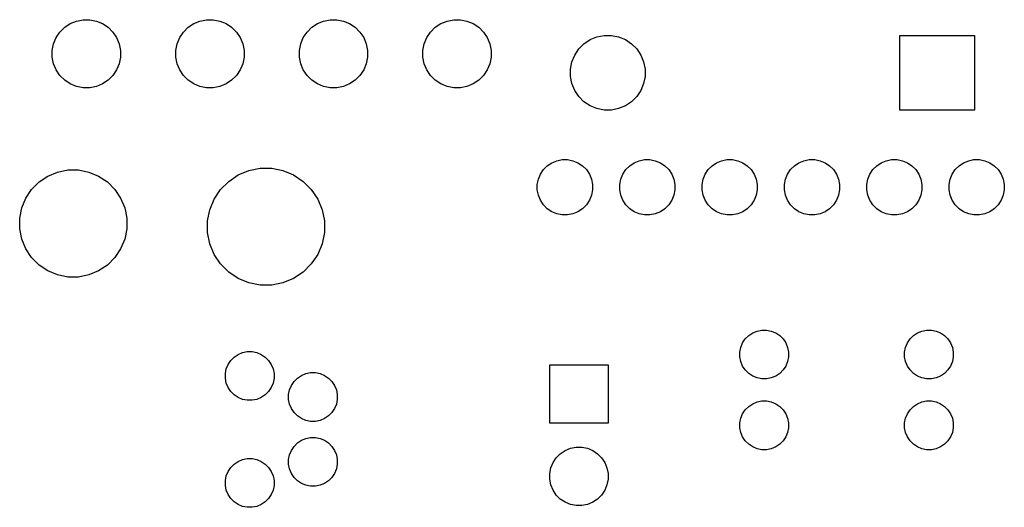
# Model space of a CAD drawing. Extents: x 1.14 to 3.47, y -2.6 to -1.31.
# Tile 2 of 4: x 1.14 to 2.33, y -1.9 to -1.31. Entities that reach past the tile are written whole.
import ezdxf

# ---------------------------------------------------------------- set-up
doc = ezdxf.new("R2010")
doc.units = 0
doc.header["$MEASUREMENT"] = 0
doc.layers.add('BLACK', color=7, linetype='CONTINUOUS')

msp = doc.modelspace()

# ---------------------------------------------------------------- linework, layer by layer
at = {"layer": 'BLACK', "linetype": 'CONTINUOUS'}
for p, q in [((1.2004, -1.31534), (1.20793, -1.31222)), ((1.20793, -1.31222), (1.21593, -1.31063)), ((1.21593, -1.31063), (1.22407, -1.31063)), ((1.22407, -1.31063), (1.23207, -1.31222)), ((1.23207, -1.31222), (1.2396, -1.31534)), ((1.3504, -1.31534), (1.35793, -1.31222)), ((1.35793, -1.31222), (1.36593, -1.31063)), ((1.36593, -1.31063), (1.37407, -1.31063)), ((1.37407, -1.31063), (1.38207, -1.31222)), ((1.38207, -1.31222), (1.3896, -1.31534)), ((1.5004, -1.31534), (1.50793, -1.31222)), ((1.50793, -1.31222), (1.51593, -1.31063)), ((1.51593, -1.31063), (1.52407, -1.31063)), ((1.52407, -1.31063), (1.53207, -1.31222)), ((1.53207, -1.31222), (1.5396, -1.31534)), ((1.6504, -1.31534), (1.65793, -1.31222)), ((1.65793, -1.31222), (1.66593, -1.31063)), ((1.66593, -1.31063), (1.67407, -1.31063)), ((1.67407, -1.31063), (1.68207, -1.31222)), ((1.68207, -1.31222), (1.6896, -1.31534)), ((1.18334, -1.3324), (1.18787, -1.32563)), ((1.18787, -1.32563), (1.19363, -1.31987)), ((1.19363, -1.31987), (1.2004, -1.31534)), ((1.2396, -1.31534), (1.24637, -1.31987)), ((1.24637, -1.31987), (1.25213, -1.32563)), ((1.25213, -1.32563), (1.25666, -1.3324)), ((1.33334, -1.3324), (1.33787, -1.32563)), ((1.33787, -1.32563), (1.34363, -1.31987)), ((1.34363, -1.31987), (1.3504, -1.31534)), ((1.3896, -1.31534), (1.39637, -1.31987)), ((1.39637, -1.31987), (1.40213, -1.32563)), ((1.40213, -1.32563), (1.40666, -1.3324)), ((1.48334, -1.3324), (1.48787, -1.32563)), ((1.48787, -1.32563), (1.49363, -1.31987)), ((1.49363, -1.31987), (1.5004, -1.31534)), ((1.5396, -1.31534), (1.54637, -1.31987)), ((1.54637, -1.31987), (1.55213, -1.32563)), ((1.55213, -1.32563), (1.55666, -1.3324)), ((1.63334, -1.3324), (1.63787, -1.32563)), ((1.63787, -1.32563), (1.64363, -1.31987)), ((1.64363, -1.31987), (1.6504, -1.31534)), ((1.6896, -1.31534), (1.69637, -1.31987)), ((1.69637, -1.31987), (1.70213, -1.32563)), ((1.70213, -1.32563), (1.70666, -1.3324)), ((1.18022, -1.33993), (1.18334, -1.3324)), ((1.25666, -1.3324), (1.25978, -1.33993)), ((1.33022, -1.33993), (1.33334, -1.3324)), ((1.40666, -1.3324), (1.40978, -1.33993)), ((1.48022, -1.33993), (1.48334, -1.3324)), ((1.55666, -1.3324), (1.55978, -1.33993)), ((1.63022, -1.33993), (1.63334, -1.3324)), ((1.70666, -1.3324), (1.70978, -1.33993)), ((1.82412, -1.33981), (1.83154, -1.33485)), ((1.83154, -1.33485), (1.83978, -1.33143)), ((1.83978, -1.33143), (1.84854, -1.32969)), ((1.84854, -1.32969), (1.85746, -1.32969)), ((1.85746, -1.32969), (1.86622, -1.33143)), ((1.86622, -1.33143), (1.87446, -1.33485)), ((1.87446, -1.33485), (1.88188, -1.33981)), ((2.20769, -1.42031), (2.20769, -1.32969)), ((2.20769, -1.32969), (2.29831, -1.32969)), ((2.29831, -1.32969), (2.29831, -1.42031)), ((1.17863, -1.34793), (1.18022, -1.33993)), ((1.17863, -1.35607), (1.17863, -1.34793)), ((1.25978, -1.33993), (1.26137, -1.34793)), ((1.26137, -1.34793), (1.26137, -1.35607)), ((1.32863, -1.34793), (1.33022, -1.33993)), ((1.32863, -1.35607), (1.32863, -1.34793)), ((1.40978, -1.33993), (1.41137, -1.34793)), ((1.41137, -1.34793), (1.41137, -1.35607)), ((1.47863, -1.34793), (1.48022, -1.33993)), ((1.47863, -1.35607), (1.47863, -1.34793)), ((1.55978, -1.33993), (1.56137, -1.34793)), ((1.56137, -1.34793), (1.56137, -1.35607)), ((1.62863, -1.34793), (1.63022, -1.33993)), ((1.62863, -1.35607), (1.62863, -1.34793)), ((1.70978, -1.33993), (1.71137, -1.34793)), ((1.71137, -1.34793), (1.71137, -1.35607)), ((1.81285, -1.35354), (1.81781, -1.34612)), ((1.81781, -1.34612), (1.82412, -1.33981)), ((1.88188, -1.33981), (1.88819, -1.34612)), ((1.88819, -1.34612), (1.89315, -1.35354)), ((1.18022, -1.36407), (1.17863, -1.35607)), ((1.26137, -1.35607), (1.25978, -1.36407)), ((1.33022, -1.36407), (1.32863, -1.35607)), ((1.41137, -1.35607), (1.40978, -1.36407)), ((1.48022, -1.36407), (1.47863, -1.35607)), ((1.56137, -1.35607), (1.55978, -1.36407)), ((1.63022, -1.36407), (1.62863, -1.35607)), ((1.71137, -1.35607), (1.70978, -1.36407)), ((1.80769, -1.37054), (1.80943, -1.36178)), ((1.80943, -1.36178), (1.81285, -1.35354)), ((1.89315, -1.35354), (1.89657, -1.36178)), ((1.89657, -1.36178), (1.89831, -1.37054)), ((1.18334, -1.3716), (1.18022, -1.36407)), ((1.18787, -1.37837), (1.18334, -1.3716)), ((1.25666, -1.3716), (1.25213, -1.37837)), ((1.25978, -1.36407), (1.25666, -1.3716)), ((1.33334, -1.3716), (1.33022, -1.36407)), ((1.33787, -1.37837), (1.33334, -1.3716)), ((1.40666, -1.3716), (1.40213, -1.37837)), ((1.40978, -1.36407), (1.40666, -1.3716)), ((1.48334, -1.3716), (1.48022, -1.36407)), ((1.48787, -1.37837), (1.48334, -1.3716)), ((1.55666, -1.3716), (1.55213, -1.37837)), ((1.55978, -1.36407), (1.55666, -1.3716)), ((1.63334, -1.3716), (1.63022, -1.36407)), ((1.63787, -1.37837), (1.63334, -1.3716)), ((1.70666, -1.3716), (1.70213, -1.37837)), ((1.70978, -1.36407), (1.70666, -1.3716)), ((1.80769, -1.37946), (1.80769, -1.37054)), ((1.89831, -1.37054), (1.89831, -1.37946)), ((1.19363, -1.38413), (1.18787, -1.37837)), ((1.2004, -1.38866), (1.19363, -1.38413)), ((1.24637, -1.38413), (1.2396, -1.38866)), ((1.25213, -1.37837), (1.24637, -1.38413)), ((1.34363, -1.38413), (1.33787, -1.37837)), ((1.3504, -1.38866), (1.34363, -1.38413)), ((1.39637, -1.38413), (1.3896, -1.38866)), ((1.40213, -1.37837), (1.39637, -1.38413)), ((1.49363, -1.38413), (1.48787, -1.37837)), ((1.5004, -1.38866), (1.49363, -1.38413)), ((1.54637, -1.38413), (1.5396, -1.38866)), ((1.55213, -1.37837), (1.54637, -1.38413)), ((1.64363, -1.38413), (1.63787, -1.37837)), ((1.6504, -1.38866), (1.64363, -1.38413)), ((1.69637, -1.38413), (1.6896, -1.38866)), ((1.70213, -1.37837), (1.69637, -1.38413)), ((1.80943, -1.38822), (1.80769, -1.37946)), ((1.89831, -1.37946), (1.89657, -1.38822)), ((1.20793, -1.39178), (1.2004, -1.38866)), ((1.21593, -1.39337), (1.20793, -1.39178)), ((1.22407, -1.39337), (1.21593, -1.39337)), ((1.23207, -1.39178), (1.22407, -1.39337)), ((1.2396, -1.38866), (1.23207, -1.39178)), ((1.35793, -1.39178), (1.3504, -1.38866)), ((1.36593, -1.39337), (1.35793, -1.39178)), ((1.37407, -1.39337), (1.36593, -1.39337)), ((1.38207, -1.39178), (1.37407, -1.39337)), ((1.3896, -1.38866), (1.38207, -1.39178)), ((1.50793, -1.39178), (1.5004, -1.38866)), ((1.51593, -1.39337), (1.50793, -1.39178)), ((1.52407, -1.39337), (1.51593, -1.39337)), ((1.53207, -1.39178), (1.52407, -1.39337)), ((1.5396, -1.38866), (1.53207, -1.39178)), ((1.65793, -1.39178), (1.6504, -1.38866)), ((1.66593, -1.39337), (1.65793, -1.39178)), ((1.67407, -1.39337), (1.66593, -1.39337)), ((1.68207, -1.39178), (1.67407, -1.39337)), ((1.6896, -1.38866), (1.68207, -1.39178)), ((1.81285, -1.39646), (1.80943, -1.38822)), ((1.81781, -1.40388), (1.81285, -1.39646)), ((1.89315, -1.39646), (1.88819, -1.40388)), ((1.89657, -1.38822), (1.89315, -1.39646)), ((1.82412, -1.41019), (1.81781, -1.40388)), ((1.83154, -1.41515), (1.82412, -1.41019)), ((1.88188, -1.41019), (1.87446, -1.41515)), ((1.88819, -1.40388), (1.88188, -1.41019)), ((1.83978, -1.41857), (1.83154, -1.41515)), ((1.84854, -1.42031), (1.83978, -1.41857)), ((1.85746, -1.42031), (1.84854, -1.42031)), ((1.86622, -1.41857), (1.85746, -1.42031)), ((1.87446, -1.41515), (1.86622, -1.41857)), ((2.29831, -1.42031), (2.20769, -1.42031)), ((1.78513, -1.48432), (1.79123, -1.48179)), ((1.79123, -1.48179), (1.7977, -1.4805)), ((1.7977, -1.4805), (1.8043, -1.4805)), ((1.8043, -1.4805), (1.81077, -1.48179)), ((1.81077, -1.48179), (1.81687, -1.48432)), ((1.88513, -1.48432), (1.89123, -1.48179)), ((1.89123, -1.48179), (1.8977, -1.4805)), ((1.8977, -1.4805), (1.9043, -1.4805)), ((1.9043, -1.4805), (1.91077, -1.48179)), ((1.91077, -1.48179), (1.91687, -1.48432)), ((1.98513, -1.48432), (1.99123, -1.48179)), ((1.99123, -1.48179), (1.9977, -1.4805)), ((1.9977, -1.4805), (2.0043, -1.4805)), ((2.0043, -1.4805), (2.01077, -1.48179)), ((2.01077, -1.48179), (2.01687, -1.48432)), ((2.08513, -1.48432), (2.09123, -1.48179)), ((2.09123, -1.48179), (2.0977, -1.4805)), ((2.0977, -1.4805), (2.1043, -1.4805)), ((2.1043, -1.4805), (2.11077, -1.48179)), ((2.11077, -1.48179), (2.11687, -1.48432)), ((2.18513, -1.48432), (2.19123, -1.48179)), ((2.19123, -1.48179), (2.1977, -1.4805)), ((2.1977, -1.4805), (2.2043, -1.4805)), ((2.2043, -1.4805), (2.21077, -1.48179)), ((2.21077, -1.48179), (2.21687, -1.48432)), ((2.28513, -1.48432), (2.29123, -1.48179)), ((2.29123, -1.48179), (2.2977, -1.4805)), ((2.2977, -1.4805), (2.3043, -1.4805)), ((2.3043, -1.4805), (2.31077, -1.48179)), ((2.31077, -1.48179), (2.31687, -1.48432)), ((1.18504, -1.49551), (1.1976, -1.49301)), ((1.1976, -1.49301), (1.2104, -1.49301)), ((1.2104, -1.49301), (1.22296, -1.49551)), ((1.40442, -1.49911), (1.41732, -1.49376)), ((1.41732, -1.49376), (1.43102, -1.49104)), ((1.43102, -1.49104), (1.44498, -1.49104)), ((1.44498, -1.49104), (1.45868, -1.49376)), ((1.45868, -1.49376), (1.47158, -1.49911)), ((1.77132, -1.49813), (1.77498, -1.49265)), ((1.77498, -1.49265), (1.77965, -1.48798)), ((1.77965, -1.48798), (1.78513, -1.48432)), ((1.81687, -1.48432), (1.82235, -1.48798)), ((1.82235, -1.48798), (1.82702, -1.49265)), ((1.82702, -1.49265), (1.83068, -1.49813)), ((1.87132, -1.49813), (1.87498, -1.49265)), ((1.87498, -1.49265), (1.87965, -1.48798)), ((1.87965, -1.48798), (1.88513, -1.48432)), ((1.91687, -1.48432), (1.92235, -1.48798)), ((1.92235, -1.48798), (1.92702, -1.49265)), ((1.92702, -1.49265), (1.93068, -1.49813)), ((1.97132, -1.49813), (1.97498, -1.49265)), ((1.97498, -1.49265), (1.97965, -1.48798)), ((1.97965, -1.48798), (1.98513, -1.48432)), ((2.01687, -1.48432), (2.02235, -1.48798)), ((2.02235, -1.48798), (2.02702, -1.49265)), ((2.02702, -1.49265), (2.03068, -1.49813)), ((2.07132, -1.49813), (2.07498, -1.49265)), ((2.07498, -1.49265), (2.07965, -1.48798)), ((2.07965, -1.48798), (2.08513, -1.48432)), ((2.11687, -1.48432), (2.12235, -1.48798)), ((2.12235, -1.48798), (2.12702, -1.49265)), ((2.12702, -1.49265), (2.13068, -1.49813)), ((2.17132, -1.49813), (2.17498, -1.49265)), ((2.17498, -1.49265), (2.17965, -1.48798)), ((2.17965, -1.48798), (2.18513, -1.48432)), ((2.21687, -1.48432), (2.22235, -1.48798)), ((2.22235, -1.48798), (2.22702, -1.49265)), ((2.22702, -1.49265), (2.23068, -1.49813)), ((2.27132, -1.49813), (2.27498, -1.49265)), ((2.27498, -1.49265), (2.27965, -1.48798)), ((2.27965, -1.48798), (2.28513, -1.48432)), ((2.31687, -1.48432), (2.32235, -1.48798)), ((2.32235, -1.48798), (2.32702, -1.49265)), ((2.32702, -1.49265), (2.33068, -1.49813)), ((1.16257, -1.50752), (1.17321, -1.5004)), ((1.17321, -1.5004), (1.18504, -1.49551)), ((1.22296, -1.49551), (1.23479, -1.5004)), ((1.23479, -1.5004), (1.24543, -1.50752)), ((1.39281, -1.50687), (1.40442, -1.49911)), ((1.47158, -1.49911), (1.48319, -1.50687)), ((1.7675, -1.5107), (1.76879, -1.50423)), ((1.76879, -1.50423), (1.77132, -1.49813)), ((1.83068, -1.49813), (1.83321, -1.50423)), ((1.83321, -1.50423), (1.8345, -1.5107)), ((1.8675, -1.5107), (1.86879, -1.50423)), ((1.86879, -1.50423), (1.87132, -1.49813)), ((1.93068, -1.49813), (1.93321, -1.50423)), ((1.93321, -1.50423), (1.9345, -1.5107)), ((1.9675, -1.5107), (1.96879, -1.50423)), ((1.96879, -1.50423), (1.97132, -1.49813)), ((2.03068, -1.49813), (2.03321, -1.50423)), ((2.03321, -1.50423), (2.0345, -1.5107)), ((2.0675, -1.5107), (2.06879, -1.50423)), ((2.06879, -1.50423), (2.07132, -1.49813)), ((2.13068, -1.49813), (2.13321, -1.50423)), ((2.13321, -1.50423), (2.1345, -1.5107)), ((2.1675, -1.5107), (2.16879, -1.50423)), ((2.16879, -1.50423), (2.17132, -1.49813)), ((2.23068, -1.49813), (2.23321, -1.50423)), ((2.23321, -1.50423), (2.2345, -1.5107)), ((2.2675, -1.5107), (2.26879, -1.50423)), ((2.26879, -1.50423), (2.27132, -1.49813)), ((2.33068, -1.49813), (2.33321, -1.50423)), ((2.33321, -1.50423), (2.3345, -1.5107)), ((1.1464, -1.52721), (1.15352, -1.51657)), ((1.15352, -1.51657), (1.16257, -1.50752)), ((1.24543, -1.50752), (1.25448, -1.51657)), ((1.25448, -1.51657), (1.2616, -1.52721)), ((1.37517, -1.52835), (1.38293, -1.51674)), ((1.38293, -1.51674), (1.39281, -1.50687)), ((1.48319, -1.50687), (1.49307, -1.51674)), ((1.49307, -1.51674), (1.50083, -1.52835)), ((1.7675, -1.5173), (1.7675, -1.5107)), ((1.76879, -1.52377), (1.7675, -1.5173)), ((1.8345, -1.5173), (1.83321, -1.52377)), ((1.8345, -1.5107), (1.8345, -1.5173)), ((1.8675, -1.5173), (1.8675, -1.5107)), ((1.86879, -1.52377), (1.8675, -1.5173)), ((1.9345, -1.5173), (1.93321, -1.52377)), ((1.9345, -1.5107), (1.9345, -1.5173)), ((1.9675, -1.5173), (1.9675, -1.5107)), ((1.96879, -1.52377), (1.9675, -1.5173)), ((2.0345, -1.5173), (2.03321, -1.52377)), ((2.0345, -1.5107), (2.0345, -1.5173)), ((2.0675, -1.5173), (2.0675, -1.5107)), ((2.06879, -1.52377), (2.0675, -1.5173)), ((2.1345, -1.5173), (2.13321, -1.52377)), ((2.1345, -1.5107), (2.1345, -1.5173)), ((2.1675, -1.5173), (2.1675, -1.5107)), ((2.16879, -1.52377), (2.1675, -1.5173)), ((2.2345, -1.5173), (2.23321, -1.52377)), ((2.2345, -1.5107), (2.2345, -1.5173)), ((2.2675, -1.5173), (2.2675, -1.5107)), ((2.26879, -1.52377), (2.2675, -1.5173)), ((2.3345, -1.5173), (2.33321, -1.52377)), ((2.3345, -1.5107), (2.3345, -1.5173)), ((1.14151, -1.53904), (1.1464, -1.52721)), ((1.2616, -1.52721), (1.26649, -1.53904)), ((1.36983, -1.54126), (1.37517, -1.52835)), ((1.50083, -1.52835), (1.50617, -1.54126)), ((1.77132, -1.52987), (1.76879, -1.52377)), ((1.77498, -1.53535), (1.77132, -1.52987)), ((1.83068, -1.52987), (1.82702, -1.53535)), ((1.83321, -1.52377), (1.83068, -1.52987)), ((1.87132, -1.52987), (1.86879, -1.52377)), ((1.87498, -1.53535), (1.87132, -1.52987)), ((1.93068, -1.52987), (1.92702, -1.53535)), ((1.93321, -1.52377), (1.93068, -1.52987)), ((1.97132, -1.52987), (1.96879, -1.52377)), ((1.97498, -1.53535), (1.97132, -1.52987)), ((2.03068, -1.52987), (2.02702, -1.53535)), ((2.03321, -1.52377), (2.03068, -1.52987)), ((2.07132, -1.52987), (2.06879, -1.52377)), ((2.07498, -1.53535), (2.07132, -1.52987)), ((2.13068, -1.52987), (2.12702, -1.53535)), ((2.13321, -1.52377), (2.13068, -1.52987)), ((2.17132, -1.52987), (2.16879, -1.52377)), ((2.17498, -1.53535), (2.17132, -1.52987)), ((2.23068, -1.52987), (2.22702, -1.53535)), ((2.23321, -1.52377), (2.23068, -1.52987)), ((2.27132, -1.52987), (2.26879, -1.52377)), ((2.27498, -1.53535), (2.27132, -1.52987)), ((2.33068, -1.52987), (2.32702, -1.53535)), ((2.33321, -1.52377), (2.33068, -1.52987)), ((1.13901, -1.5516), (1.14151, -1.53904)), ((1.26649, -1.53904), (1.26899, -1.5516)), ((1.3671, -1.55495), (1.36983, -1.54126)), ((1.50617, -1.54126), (1.5089, -1.55495)), ((1.77965, -1.54002), (1.77498, -1.53535)), ((1.78513, -1.54368), (1.77965, -1.54002)), ((1.82235, -1.54002), (1.81687, -1.54368)), ((1.82702, -1.53535), (1.82235, -1.54002)), ((1.87965, -1.54002), (1.87498, -1.53535)), ((1.88513, -1.54368), (1.87965, -1.54002)), ((1.92235, -1.54002), (1.91687, -1.54368)), ((1.92702, -1.53535), (1.92235, -1.54002)), ((1.97965, -1.54002), (1.97498, -1.53535)), ((1.98513, -1.54368), (1.97965, -1.54002)), ((2.02235, -1.54002), (2.01687, -1.54368)), ((2.02702, -1.53535), (2.02235, -1.54002)), ((2.07965, -1.54002), (2.07498, -1.53535)), ((2.08513, -1.54368), (2.07965, -1.54002)), ((2.12235, -1.54002), (2.11687, -1.54368)), ((2.12702, -1.53535), (2.12235, -1.54002)), ((2.17965, -1.54002), (2.17498, -1.53535)), ((2.18513, -1.54368), (2.17965, -1.54002)), ((2.22235, -1.54002), (2.21687, -1.54368)), ((2.22702, -1.53535), (2.22235, -1.54002)), ((2.27965, -1.54002), (2.27498, -1.53535)), ((2.28513, -1.54368), (2.27965, -1.54002)), ((2.32235, -1.54002), (2.31687, -1.54368)), ((2.32702, -1.53535), (2.32235, -1.54002)), ((1.13901, -1.5644), (1.13901, -1.5516)), ((1.26899, -1.5516), (1.26899, -1.5644)), ((1.79123, -1.54621), (1.78513, -1.54368)), ((1.7977, -1.5475), (1.79123, -1.54621)), ((1.8043, -1.5475), (1.7977, -1.5475)), ((1.81077, -1.54621), (1.8043, -1.5475)), ((1.81687, -1.54368), (1.81077, -1.54621)), ((1.89123, -1.54621), (1.88513, -1.54368)), ((1.8977, -1.5475), (1.89123, -1.54621)), ((1.9043, -1.5475), (1.8977, -1.5475)), ((1.91077, -1.54621), (1.9043, -1.5475)), ((1.91687, -1.54368), (1.91077, -1.54621)), ((1.99123, -1.54621), (1.98513, -1.54368)), ((1.9977, -1.5475), (1.99123, -1.54621)), ((2.0043, -1.5475), (1.9977, -1.5475)), ((2.01077, -1.54621), (2.0043, -1.5475)), ((2.01687, -1.54368), (2.01077, -1.54621)), ((2.09123, -1.54621), (2.08513, -1.54368)), ((2.0977, -1.5475), (2.09123, -1.54621)), ((2.1043, -1.5475), (2.0977, -1.5475)), ((2.11077, -1.54621), (2.1043, -1.5475)), ((2.11687, -1.54368), (2.11077, -1.54621)), ((2.19123, -1.54621), (2.18513, -1.54368)), ((2.1977, -1.5475), (2.19123, -1.54621)), ((2.2043, -1.5475), (2.1977, -1.5475)), ((2.21077, -1.54621), (2.2043, -1.5475)), ((2.21687, -1.54368), (2.21077, -1.54621)), ((2.29123, -1.54621), (2.28513, -1.54368)), ((2.2977, -1.5475), (2.29123, -1.54621)), ((2.3043, -1.5475), (2.2977, -1.5475)), ((2.31077, -1.54621), (2.3043, -1.5475)), ((2.31687, -1.54368), (2.31077, -1.54621)), ((1.14151, -1.57696), (1.13901, -1.5644)), ((1.26899, -1.5644), (1.26649, -1.57696)), ((1.3671, -1.56892), (1.3671, -1.55495)), ((1.5089, -1.55495), (1.5089, -1.56892)), ((1.1464, -1.58879), (1.14151, -1.57696)), ((1.26649, -1.57696), (1.2616, -1.58879)), ((1.36983, -1.58262), (1.3671, -1.56892)), ((1.5089, -1.56892), (1.50617, -1.58262)), ((1.15352, -1.59943), (1.1464, -1.58879)), ((1.2616, -1.58879), (1.25448, -1.59943)), ((1.37517, -1.59552), (1.36983, -1.58262)), ((1.50617, -1.58262), (1.50083, -1.59552)), ((1.16257, -1.60848), (1.15352, -1.59943)), ((1.25448, -1.59943), (1.24543, -1.60848)), ((1.38293, -1.60713), (1.37517, -1.59552)), ((1.50083, -1.59552), (1.49307, -1.60713)), ((1.17321, -1.6156), (1.16257, -1.60848)), ((1.24543, -1.60848), (1.23479, -1.6156)), ((1.39281, -1.61701), (1.38293, -1.60713)), ((1.49307, -1.60713), (1.48319, -1.61701)), ((1.18504, -1.62049), (1.17321, -1.6156)), ((1.1976, -1.62299), (1.18504, -1.62049)), ((1.2104, -1.62299), (1.1976, -1.62299)), ((1.22296, -1.62049), (1.2104, -1.62299)), ((1.23479, -1.6156), (1.22296, -1.62049)), ((1.40442, -1.62477), (1.39281, -1.61701)), ((1.41732, -1.63011), (1.40442, -1.62477)), ((1.47158, -1.62477), (1.45868, -1.63011)), ((1.48319, -1.61701), (1.47158, -1.62477)), ((1.43102, -1.63283), (1.41732, -1.63011)), ((1.44498, -1.63283), (1.43102, -1.63283)), ((1.45868, -1.63011), (1.44498, -1.63283)), ((2.02004, -1.69816), (2.02416, -1.69404)), ((2.02416, -1.69404), (2.029, -1.69081)), ((2.029, -1.69081), (2.03438, -1.68858)), ((2.03438, -1.68858), (2.04009, -1.68744)), ((2.04009, -1.68744), (2.04591, -1.68744)), ((2.04591, -1.68744), (2.05162, -1.68858)), ((2.05162, -1.68858), (2.057, -1.69081)), ((2.057, -1.69081), (2.06184, -1.69404)), ((2.06184, -1.69404), (2.06596, -1.69816)), ((2.22004, -1.69816), (2.22416, -1.69404)), ((2.22416, -1.69404), (2.229, -1.69081)), ((2.229, -1.69081), (2.23438, -1.68858)), ((2.23438, -1.68858), (2.24009, -1.68744)), ((2.24009, -1.68744), (2.24591, -1.68744)), ((2.24591, -1.68744), (2.25162, -1.68858)), ((2.25162, -1.68858), (2.257, -1.69081)), ((2.257, -1.69081), (2.26184, -1.69404)), ((2.26184, -1.69404), (2.26596, -1.69816)), ((2.01344, -1.71409), (2.01458, -1.70838)), ((2.01458, -1.70838), (2.01681, -1.703)), ((2.01681, -1.703), (2.02004, -1.69816)), ((2.06596, -1.69816), (2.06919, -1.703)), ((2.06919, -1.703), (2.07142, -1.70838)), ((2.07142, -1.70838), (2.07256, -1.71409)), ((2.21344, -1.71409), (2.21458, -1.70838)), ((2.21458, -1.70838), (2.21681, -1.703)), ((2.21681, -1.703), (2.22004, -1.69816)), ((2.26596, -1.69816), (2.26919, -1.703)), ((2.26919, -1.703), (2.27142, -1.70838)), ((2.27142, -1.70838), (2.27256, -1.71409)), ((1.39535, -1.7242), (1.39947, -1.72008)), ((1.39947, -1.72008), (1.40431, -1.71684)), ((1.40431, -1.71684), (1.40969, -1.71462)), ((1.40969, -1.71462), (1.4154, -1.71348)), ((1.4154, -1.71348), (1.42123, -1.71348)), ((1.42123, -1.71348), (1.42694, -1.71462)), ((1.42694, -1.71462), (1.43232, -1.71684)), ((1.43232, -1.71684), (1.43716, -1.72008)), ((1.43716, -1.72008), (1.44127, -1.7242)), ((2.01344, -1.71991), (2.01344, -1.71409)), ((2.01458, -1.72562), (2.01344, -1.71991)), ((2.07256, -1.71991), (2.07142, -1.72562)), ((2.07256, -1.71409), (2.07256, -1.71991)), ((2.21344, -1.71991), (2.21344, -1.71409)), ((2.21458, -1.72562), (2.21344, -1.71991)), ((2.27256, -1.71991), (2.27142, -1.72562)), ((2.27256, -1.71409), (2.27256, -1.71991)), ((1.38989, -1.73442), (1.39212, -1.72904)), ((1.39212, -1.72904), (1.39535, -1.7242)), ((1.44127, -1.7242), (1.44451, -1.72904)), ((1.44451, -1.72904), (1.44674, -1.73442)), ((1.78254, -1.80046), (1.78254, -1.72954)), ((1.78254, -1.72954), (1.85346, -1.72954)), ((1.85346, -1.72954), (1.85346, -1.80046)), ((2.01681, -1.731), (2.01458, -1.72562)), ((2.02004, -1.73584), (2.01681, -1.731)), ((2.06919, -1.731), (2.06596, -1.73584)), ((2.07142, -1.72562), (2.06919, -1.731)), ((2.21681, -1.731), (2.21458, -1.72562)), ((2.22004, -1.73584), (2.21681, -1.731)), ((2.26919, -1.731), (2.26596, -1.73584)), ((2.27142, -1.72562), (2.26919, -1.731)), ((1.38876, -1.74013), (1.38989, -1.73442)), ((1.38876, -1.74595), (1.38876, -1.74013)), ((1.44674, -1.73442), (1.44787, -1.74013)), ((1.44787, -1.74013), (1.44787, -1.74595)), ((1.47624, -1.74567), (1.48109, -1.74243)), ((1.48109, -1.74243), (1.48646, -1.74021)), ((1.48646, -1.74021), (1.49218, -1.73907)), ((1.49218, -1.73907), (1.498, -1.73907)), ((1.498, -1.73907), (1.50371, -1.74021)), ((1.50371, -1.74021), (1.50909, -1.74243)), ((1.50909, -1.74243), (1.51393, -1.74567)), ((2.02416, -1.73996), (2.02004, -1.73584)), ((2.029, -1.74319), (2.02416, -1.73996)), ((2.03438, -1.74542), (2.029, -1.74319)), ((2.057, -1.74319), (2.05162, -1.74542)), ((2.06184, -1.73996), (2.057, -1.74319)), ((2.06596, -1.73584), (2.06184, -1.73996)), ((2.22416, -1.73996), (2.22004, -1.73584)), ((2.229, -1.74319), (2.22416, -1.73996)), ((2.23438, -1.74542), (2.229, -1.74319)), ((2.257, -1.74319), (2.25162, -1.74542)), ((2.26184, -1.73996), (2.257, -1.74319)), ((2.26596, -1.73584), (2.26184, -1.73996)), ((1.38989, -1.75166), (1.38876, -1.74595)), ((1.39212, -1.75704), (1.38989, -1.75166)), ((1.39535, -1.76188), (1.39212, -1.75704)), ((1.44451, -1.75704), (1.44127, -1.76188)), ((1.44674, -1.75166), (1.44451, -1.75704)), ((1.44787, -1.74595), (1.44674, -1.75166)), ((1.46666, -1.76001), (1.46889, -1.75463)), ((1.46889, -1.75463), (1.47213, -1.74979)), ((1.47213, -1.74979), (1.47624, -1.74567)), ((1.51393, -1.74567), (1.51805, -1.74979)), ((1.51805, -1.74979), (1.52128, -1.75463)), ((1.52128, -1.75463), (1.52351, -1.76001)), ((2.04009, -1.74656), (2.03438, -1.74542)), ((2.04591, -1.74656), (2.04009, -1.74656)), ((2.05162, -1.74542), (2.04591, -1.74656)), ((2.24009, -1.74656), (2.23438, -1.74542)), ((2.24591, -1.74656), (2.24009, -1.74656)), ((2.25162, -1.74542), (2.24591, -1.74656)), ((1.39947, -1.766), (1.39535, -1.76188)), ((1.40431, -1.76923), (1.39947, -1.766)), ((1.40969, -1.77146), (1.40431, -1.76923)), ((1.43232, -1.76923), (1.42694, -1.77146)), ((1.43716, -1.766), (1.43232, -1.76923)), ((1.44127, -1.76188), (1.43716, -1.766)), ((1.46553, -1.76572), (1.46666, -1.76001)), ((1.46553, -1.77154), (1.46553, -1.76572)), ((1.52351, -1.76001), (1.52465, -1.76572)), ((1.52465, -1.76572), (1.52465, -1.77154)), ((1.4154, -1.7726), (1.40969, -1.77146)), ((1.42123, -1.7726), (1.4154, -1.7726)), ((1.42694, -1.77146), (1.42123, -1.7726)), ((1.46666, -1.77725), (1.46553, -1.77154)), ((1.46889, -1.78263), (1.46666, -1.77725)), ((1.52351, -1.77725), (1.52128, -1.78263)), ((1.52465, -1.77154), (1.52351, -1.77725)), ((2.02004, -1.78416), (2.02416, -1.78004)), ((2.02416, -1.78004), (2.029, -1.77681)), ((2.029, -1.77681), (2.03438, -1.77458)), ((2.03438, -1.77458), (2.04009, -1.77344)), ((2.04009, -1.77344), (2.04591, -1.77344)), ((2.04591, -1.77344), (2.05162, -1.77458)), ((2.05162, -1.77458), (2.057, -1.77681)), ((2.057, -1.77681), (2.06184, -1.78004)), ((2.06184, -1.78004), (2.06596, -1.78416)), ((2.22004, -1.78416), (2.22416, -1.78004)), ((2.22416, -1.78004), (2.229, -1.77681)), ((2.229, -1.77681), (2.23438, -1.77458)), ((2.23438, -1.77458), (2.24009, -1.77344)), ((2.24009, -1.77344), (2.24591, -1.77344)), ((2.24591, -1.77344), (2.25162, -1.77458)), ((2.25162, -1.77458), (2.257, -1.77681)), ((2.257, -1.77681), (2.26184, -1.78004)), ((2.26184, -1.78004), (2.26596, -1.78416)), ((1.47213, -1.78747), (1.46889, -1.78263)), ((1.47624, -1.79159), (1.47213, -1.78747)), ((1.48109, -1.79482), (1.47624, -1.79159)), ((1.51393, -1.79159), (1.50909, -1.79482)), ((1.51805, -1.78747), (1.51393, -1.79159)), ((1.52128, -1.78263), (1.51805, -1.78747)), ((2.01458, -1.79438), (2.01681, -1.789)), ((2.01681, -1.789), (2.02004, -1.78416)), ((2.06596, -1.78416), (2.06919, -1.789)), ((2.06919, -1.789), (2.07142, -1.79438)), ((2.21458, -1.79438), (2.21681, -1.789)), ((2.21681, -1.789), (2.22004, -1.78416)), ((2.26596, -1.78416), (2.26919, -1.789)), ((2.26919, -1.789), (2.27142, -1.79438)), ((1.48646, -1.79705), (1.48109, -1.79482)), ((1.49218, -1.79819), (1.48646, -1.79705)), ((1.498, -1.79819), (1.49218, -1.79819)), ((1.50371, -1.79705), (1.498, -1.79819)), ((1.50909, -1.79482), (1.50371, -1.79705)), ((1.85346, -1.80046), (1.78254, -1.80046)), ((2.01344, -1.80009), (2.01458, -1.79438)), ((2.01344, -1.80591), (2.01344, -1.80009)), ((2.07142, -1.79438), (2.07256, -1.80009)), ((2.07256, -1.80009), (2.07256, -1.80591)), ((2.21344, -1.80009), (2.21458, -1.79438)), ((2.21344, -1.80591), (2.21344, -1.80009)), ((2.27142, -1.79438), (2.27256, -1.80009)), ((2.27256, -1.80009), (2.27256, -1.80591)), ((2.01458, -1.81162), (2.01344, -1.80591)), ((2.01681, -1.817), (2.01458, -1.81162)), ((2.02004, -1.82184), (2.01681, -1.817)), ((2.06919, -1.817), (2.06596, -1.82184)), ((2.07142, -1.81162), (2.06919, -1.817)), ((2.07256, -1.80591), (2.07142, -1.81162)), ((2.21458, -1.81162), (2.21344, -1.80591)), ((2.21681, -1.817), (2.21458, -1.81162)), ((2.22004, -1.82184), (2.21681, -1.817)), ((2.26919, -1.817), (2.26596, -1.82184)), ((2.27142, -1.81162), (2.26919, -1.817)), ((2.27256, -1.80591), (2.27142, -1.81162)), ((1.46889, -1.83337), (1.47213, -1.82853)), ((1.47213, -1.82853), (1.47624, -1.82441)), ((1.47624, -1.82441), (1.48109, -1.82118)), ((1.48109, -1.82118), (1.48646, -1.81895)), ((1.48646, -1.81895), (1.49218, -1.81781)), ((1.49218, -1.81781), (1.498, -1.81781)), ((1.498, -1.81781), (1.50371, -1.81895)), ((1.50371, -1.81895), (1.50909, -1.82118)), ((1.50909, -1.82118), (1.51393, -1.82441)), ((1.51393, -1.82441), (1.51805, -1.82853)), ((1.51805, -1.82853), (1.52128, -1.83337)), ((2.02416, -1.82596), (2.02004, -1.82184)), ((2.029, -1.82919), (2.02416, -1.82596)), ((2.06184, -1.82596), (2.057, -1.82919)), ((2.06596, -1.82184), (2.06184, -1.82596)), ((2.22416, -1.82596), (2.22004, -1.82184)), ((2.229, -1.82919), (2.22416, -1.82596)), ((2.26184, -1.82596), (2.257, -1.82919)), ((2.26596, -1.82184), (2.26184, -1.82596)), ((1.46553, -1.84446), (1.46666, -1.83875)), ((1.46666, -1.83875), (1.46889, -1.83337)), ((1.52128, -1.83337), (1.52351, -1.83875)), ((1.52351, -1.83875), (1.52465, -1.84446)), ((1.79045, -1.84239), (1.79539, -1.83745)), ((1.79539, -1.83745), (1.8012, -1.83357)), ((1.8012, -1.83357), (1.80766, -1.8309)), ((1.80766, -1.8309), (1.81451, -1.82954)), ((1.81451, -1.82954), (1.82149, -1.82954)), ((1.82149, -1.82954), (1.82834, -1.8309)), ((1.82834, -1.8309), (1.8348, -1.83357)), ((1.8348, -1.83357), (1.84061, -1.83745)), ((1.84061, -1.83745), (1.84555, -1.84239)), ((2.03438, -1.83142), (2.029, -1.82919)), ((2.04009, -1.83256), (2.03438, -1.83142)), ((2.04591, -1.83256), (2.04009, -1.83256)), ((2.05162, -1.83142), (2.04591, -1.83256)), ((2.057, -1.82919), (2.05162, -1.83142)), ((2.23438, -1.83142), (2.229, -1.82919)), ((2.24009, -1.83256), (2.23438, -1.83142)), ((2.24591, -1.83256), (2.24009, -1.83256)), ((2.25162, -1.83142), (2.24591, -1.83256)), ((2.257, -1.82919), (2.25162, -1.83142)), ((1.39535, -1.85412), (1.39947, -1.85)), ((1.39947, -1.85), (1.40431, -1.84677)), ((1.40431, -1.84677), (1.40969, -1.84454)), ((1.40969, -1.84454), (1.4154, -1.8434)), ((1.4154, -1.8434), (1.42123, -1.8434)), ((1.42123, -1.8434), (1.42694, -1.84454)), ((1.42694, -1.84454), (1.43232, -1.84677)), ((1.43232, -1.84677), (1.43716, -1.85)), ((1.43716, -1.85), (1.44127, -1.85412)), ((1.46553, -1.85028), (1.46553, -1.84446)), ((1.46666, -1.85599), (1.46553, -1.85028)), ((1.52465, -1.85028), (1.52351, -1.85599)), ((1.52465, -1.84446), (1.52465, -1.85028)), ((1.7839, -1.85466), (1.78657, -1.8482)), ((1.78657, -1.8482), (1.79045, -1.84239)), ((1.84555, -1.84239), (1.84943, -1.8482)), ((1.84943, -1.8482), (1.8521, -1.85466)), ((1.38876, -1.87005), (1.38989, -1.86434)), ((1.38989, -1.86434), (1.39212, -1.85896)), ((1.39212, -1.85896), (1.39535, -1.85412)), ((1.44127, -1.85412), (1.44451, -1.85896)), ((1.44451, -1.85896), (1.44674, -1.86434)), ((1.44674, -1.86434), (1.44787, -1.87005)), ((1.46889, -1.86137), (1.46666, -1.85599)), ((1.47213, -1.86621), (1.46889, -1.86137)), ((1.52128, -1.86137), (1.51805, -1.86621)), ((1.52351, -1.85599), (1.52128, -1.86137)), ((1.78254, -1.86151), (1.7839, -1.85466)), ((1.78254, -1.86849), (1.78254, -1.86151)), ((1.8521, -1.85466), (1.85346, -1.86151)), ((1.85346, -1.86151), (1.85346, -1.86849)), ((1.38876, -1.87587), (1.38876, -1.87005)), ((1.38989, -1.88158), (1.38876, -1.87587)), ((1.44787, -1.87587), (1.44674, -1.88158)), ((1.44787, -1.87005), (1.44787, -1.87587)), ((1.47624, -1.87033), (1.47213, -1.86621)), ((1.48109, -1.87356), (1.47624, -1.87033)), ((1.48646, -1.87579), (1.48109, -1.87356)), ((1.49218, -1.87693), (1.48646, -1.87579)), ((1.50371, -1.87579), (1.498, -1.87693)), ((1.50909, -1.87356), (1.50371, -1.87579)), ((1.51393, -1.87033), (1.50909, -1.87356)), ((1.51805, -1.86621), (1.51393, -1.87033)), ((1.7839, -1.87534), (1.78254, -1.86849)), ((1.78657, -1.8818), (1.7839, -1.87534)), ((1.8521, -1.87534), (1.84943, -1.8818)), ((1.85346, -1.86849), (1.8521, -1.87534)), ((1.39212, -1.88696), (1.38989, -1.88158)), ((1.39535, -1.8918), (1.39212, -1.88696)), ((1.44451, -1.88696), (1.44127, -1.8918)), ((1.44674, -1.88158), (1.44451, -1.88696)), ((1.498, -1.87693), (1.49218, -1.87693)), ((1.79045, -1.88761), (1.78657, -1.8818)), ((1.79539, -1.89255), (1.79045, -1.88761)), ((1.84555, -1.88761), (1.84061, -1.89255)), ((1.84943, -1.8818), (1.84555, -1.88761)), ((1.39947, -1.89592), (1.39535, -1.8918)), ((1.40431, -1.89916), (1.39947, -1.89592)), ((1.40969, -1.90138), (1.40431, -1.89916)), ((1.43232, -1.89916), (1.42694, -1.90138)), ((1.43716, -1.89592), (1.43232, -1.89916)), ((1.44127, -1.8918), (1.43716, -1.89592)), ((1.8012, -1.89643), (1.79539, -1.89255)), ((1.80766, -1.8991), (1.8012, -1.89643)), ((1.81451, -1.90046), (1.80766, -1.8991)), ((1.82149, -1.90046), (1.81451, -1.90046)), ((1.82834, -1.8991), (1.82149, -1.90046)), ((1.8348, -1.89643), (1.82834, -1.8991)), ((1.84061, -1.89255), (1.8348, -1.89643)), ((1.4154, -1.90252), (1.40969, -1.90138)), ((1.42123, -1.90252), (1.4154, -1.90252)), ((1.42694, -1.90138), (1.42123, -1.90252))]:
    msp.add_line(p, q, dxfattribs=at)

doc.saveas('drawing.dxf')
